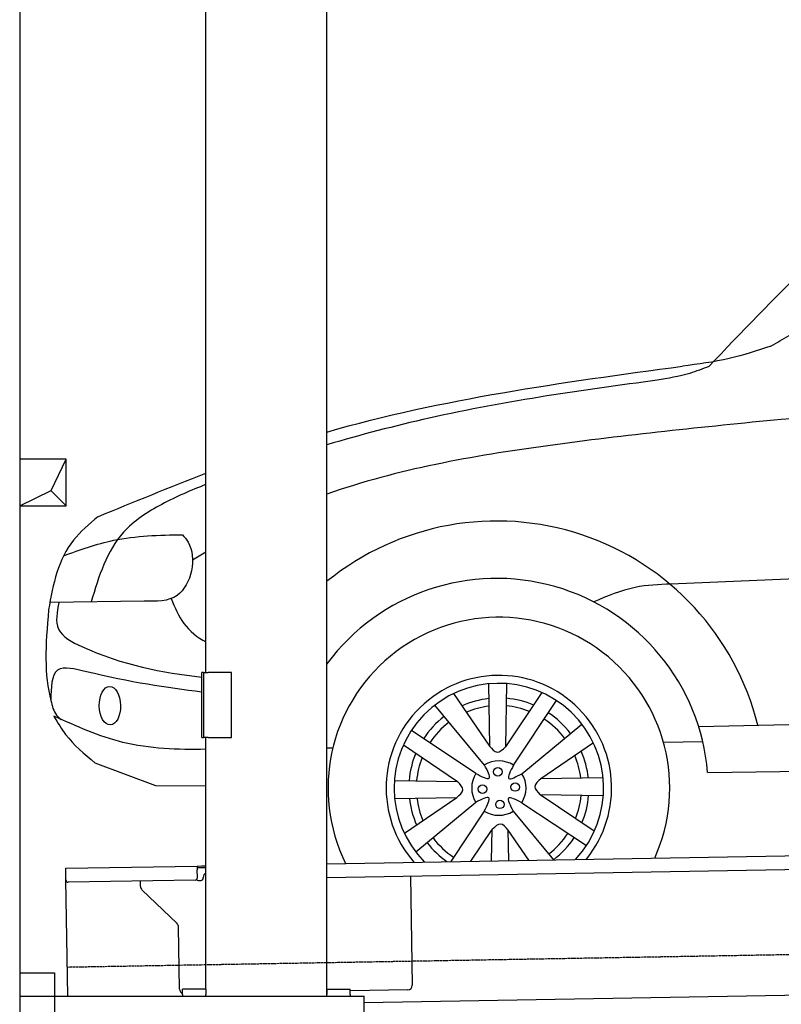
# Model space of a CAD drawing. Header units: millimetres. Extents: x 1073 to 6773, y 5791 to 12316.
# Tile 2 of 5: x 1073 to 2709, y 7995 to 10110. Entities that reach past the tile are written whole.
import ezdxf

# ---------------------------------------------------------------- set-up
doc = ezdxf.new("R2010")
doc.units = ezdxf.units.MM
doc.linetypes.add('GEN3', pattern=[6.25, 5, -1.25])
doc.layers.get('0').update_dxf_attribs({"lineweight": 25})
doc.layers.add('3', color=6, linetype='GEN3', lineweight=25)
doc.layers.add('breakthrough', color=1, linetype='Continuous', lineweight=25)
doc.layers.add('Car', color=10, linetype='Continuous')

msp = doc.modelspace()

# ---------------------------------------------------------------- linework, layer by layer
for p, q in [((1072.8, 11815.9), (1072.8, 5965.9)), ((1472.8, 8708), (1472.8, 10533)), ((1732.8, 8013), (1732.8, 10533)), ((1467.8, 8708), (1463.8, 8708)), ((1463.8, 8568), (1463.8, 8708)), ((1467.8, 8708), (1477.8, 8708)), ((1467.8, 8708), (1467.8, 8568)), ((1527.8, 8708), (1477.8, 8708)), ((1527.8, 8568), (1527.8, 8708)), ((1463.8, 8568), (1467.8, 8568)), ((1477.8, 8568), (1467.8, 8568)), ((1472.8, 8027.8), (1472.8, 8568)), ((1477.8, 8568), (1527.8, 8568)), ((1732.8, 8297.1), (4392.1, 8343.5)), ((4387.6, 8313.4), (1732.8, 8267.1)), ((1171.6, 8287.3), (1454, 8292.2)), ((1454, 8292.2), (1464, 8292.4)), ((1454, 8292.2), (1454.2, 8284.2)), ((1464, 8292.4), (1472.8, 8292.5)), ((1472.8, 8288.5), (1464.1, 8288.4)), ((1171.7, 8279.3), (1171.6, 8287.3)), ((1172, 8262.3), (1171.7, 8279.3)), ((1464.1, 8288.4), (1454.1, 8288.2)), ((1454.5, 8267.2), (1454.2, 8284.2)), ((1467, 8266.4), (1467, 8267.4)), ((1912, 8270.2), (1916.1, 8036.2)), ((1176.4, 8013), (1172, 8262.3)), ((1449.6, 8262.1), (1177.1, 8257.4)), ((1332.3, 8248.2), (1332.1, 8260.1)), ((1457.1, 8261.3), (1462.1, 8261.3)), ((1410.8, 8168.4), (1335.3, 8241.2)), ((1416.1, 8027.5), (1413.8, 8161.3)), ((1072.8, 8063), (1147.8, 8063)), ((1147.8, 8063), (1147.8, 7858)), ((4146.4, 8039.2), (1812.8, 7998.4)), ((1472.8, 8028), (1422.8, 8028)), ((1422.8, 8016), (1422.8, 8028)), ((1422.8, 8016), (1422.8, 8013)), ((1472.8, 8027.8), (1472.8, 8016)), ((1472.8, 8013), (1472.8, 8016)), ((1732.8, 8028), (1782.8, 8028)), ((1732.8, 8027.8), (1732.8, 8016)), ((1732.8, 8013), (1732.8, 8016)), ((1782.8, 8016), (1782.8, 8028)), ((1906.2, 8026.1), (1782.8, 8023.9)), ((1782.8, 8016), (1782.8, 8013)), ((1072.8, 8013), (1812.8, 8013)), ((1812.8, 7908), (1812.8, 8013))]:
    msp.add_line(p, q)
for centre, radius, start, end in [((1477, 8267.6), 10, 114.7874, 181), ((1177, 8262.4), 5, 181, 271), ((1342.3, 8248.4), 10, 181, 226), ((1449.5, 8267.1), 5, 271, 1), ((1457, 8266.3), 5, 214.2367, 271), ((1462, 8266.3), 5, 271, 1), ((1403.8, 8161.2), 10, 1, 46), ((1906.1, 8036.1), 10, 271, 1), ((1426.1, 8027.7), 10, 181, 250.2934)]:
    msp.add_arc(centre, radius, start, end)
at = {"layer": '3'}
msp.add_line((1175.3, 8075.3), (6230.4, 8163.5), dxfattribs=at)
at = {"layer": 'breakthrough'}
for p, q in [((1140.1, 9098.9), (1172.8, 9165.9)), ((1072.8, 9065.9), (1140.1, 9098.9)), ((1139.9, 9098.7), (1172.8, 9065.9))]:
    msp.add_line(p, q, dxfattribs=at)
msp.add_lwpolyline([(1172.8, 9165.9), (1072.8, 9165.9), (1072.8, 9065.9), (1172.8, 9065.9)], close=True, dxfattribs=at)
at = {"layer": 'Car'}
for p, q in [((4447.6, 8979.9), (2471.7, 8897.6)), ((1339.8, 8860.9), (1137.6, 8858.1)), ((2079.6, 8683.3), (2081.8, 8549.9)), ((2118.5, 8683.8), (2116.2, 8548.2)), ((2004.9, 8662.4), (2081.8, 8549.9)), ((2194.6, 8664.5), (2116.2, 8548.2)), ((2071.2, 8509.1), (1964.3, 8637.4)), ((2133.4, 8508.7), (2225.5, 8647.5)), ((2531.2, 8591.5), (4373, 8632.3)), ((2151.6, 8490.3), (2279.9, 8597.1)), ((2052.7, 8490.9), (1914, 8583.1)), ((1732.8, 8546.3), (1745.4, 8546)), ((1897, 8552.2), (2013.2, 8473.8)), ((2304.9, 8556.6), (2192.3, 8479.6)), ((2455.4, 8557.9), (2540, 8559.3)), ((1365.4, 8464.4), (1235, 8513.4)), ((2550.5, 8493), (4355, 8517.3)), ((2325.8, 8481.9), (2192.3, 8479.6)), ((1472.8, 8463.8), (1365.4, 8464.4)), ((1877.6, 8476.1), (2013.2, 8473.8)), ((1878.1, 8437.1), (2011.6, 8439.4)), ((1899, 8362.4), (2011.6, 8439.4)), ((2306.9, 8366.8), (2190.7, 8445.2)), ((2326.3, 8442.9), (2190.7, 8445.2)), ((2052.3, 8428.7), (1924, 8321.9)), ((2151.2, 8428.1), (2289.9, 8335.9)), ((2070.6, 8410.2), (1998.5, 8301.7)), ((2132.7, 8409.8), (2219.6, 8305.6)), ((2041.6, 8302.5), (2087.7, 8370.7)), ((2086.5, 8303.2), (2087.7, 8370.7)), ((2166.2, 8304.6), (2122.1, 8369.1)), ((2123.2, 8303.9), (2122.1, 8369.1))]:
    msp.add_line(p, q, dxfattribs=at)
for centre in [(2099.6, 8494.4), (2067, 8457.2), (2136.9, 8461.8), (2104.3, 8424.6)]:
    msp.add_circle(centre, 9.14, dxfattribs=at)
for centre, radius, start, end in [((2097.4, 8455.2), 577.9, 13.9309, 129.1213), ((2097.4, 8455.2), 454.6, 4.7713, 143.3287), ((2102, 8459.5), 366.9, 335.8483, 206.1517), ((2102, 8459.5), 242.1, 320.8959, 221.1041), ((2102, 8459.5), 225, 317.1144, 224.8856), ((2102, 8459.5), 193.5, 96.4849, 114.1206), ((2102, 8459.5), 193.5, 67.2649, 85.2481), ((2102, 8459.5), 177.3, 96.9879, 113.1769), ((2102, 8459.5), 177.3, 68.3056, 84.9034), ((2102, 8459.5), 193.5, 127.382, 146.728), ((2102, 8459.5), 177.3, 37.1624, 56.7577), ((2102, 8459.5), 193.5, 37.382, 56.728), ((2102, 8459.5), 177.3, 127.1624, 146.7577), ((2102, 8459.5), 193.5, 157.2649, 175.2481), ((2102, 8459.5), 177.3, 158.3056, 174.9034), ((2102, 8459.5), 177.3, 6.9879, 23.1769), ((2102, 8459.5), 193.5, 6.4849, 24.1206), ((2102, 8459.5), 58.4, 57.4827, 121.7813), ((2102, 8459.5), 58.4, 147.4827, 211.7813), ((2102, 8459.5), 58.4, 327.4827, 31.7813), ((2102, 8459.5), 193.5, 186.4849, 204.1206), ((2102, 8459.5), 177.3, 186.9879, 203.1769), ((2102, 8459.5), 177.3, 338.3056, 354.9034), ((2102, 8459.5), 193.5, 337.2649, 355.2481), ((2102, 8459.5), 58.4, 237.4827, 301.7813), ((2102, 8459.5), 177.3, 217.1624, 236.7577), ((2102, 8459.5), 177.3, 307.1624, 326.7577), ((2102, 8459.5), 193.5, 307.382, 326.728), ((2102, 8459.5), 193.5, 217.382, 234.7083)]:
    msp.add_arc(centre, radius, start, end, dxfattribs=at)
msp.add_ellipse((1266.6, 8636.6), major_axis=(-0.7, 41.4), ratio=0.550968, dxfattribs=at)
for points, knots in [([(2686.1, 9408.9), (2699.2, 9416.4), (2814.2, 9481.2), (2998.4, 9672.3), (3240.9, 9836.7), (3430.6, 9988.9), (3620.7, 10029.4), (3921.9, 10055.5), (4163.9, 10065.5), (4327.3, 10067.4), (4327.3, 10067.4), (4327.3, 10067.4), (4327.3, 10067.4), (4367.4, 10067.9), (4407.5, 10068.3), (4447.6, 10068.8)], [0, 0, 0, 0, 45.351452, 395.523318, 782.913354, 929.071228, 1115.478936, 1351.149091, 1840.72589, 1840.72589, 1840.72589, 1840.726013, 1840.726013, 1840.726013, 1960.814461, 1960.814461, 1960.814461, 1960.814461]), ([(2441.7, 9335.3), (2362.7, 9324.7), (2198.9, 9302.5), (1961.8, 9259.1), (1805.4, 9218.2), (1732.8, 9197)], [0, 0, 0, 0, 239.082194, 496.016165, 722.79171, 722.79171, 722.79171, 722.79171]), ([(4447.6, 9335.7), (4407.5, 9334.5), (4367.4, 9333.4), (4327.3, 9332.2), (4327.3, 9332.2), (4327.3, 9332.2), (4327.3, 9332.2), (4008.4, 9323.2), (3468.5, 9302.7), (2929.4, 9266.2), (2708.6, 9251.3)], [1018.299929, 1018.299929, 1018.299929, 1018.299929, 1138.589264, 1138.589264, 1138.589264, 1138.589284, 1138.589284, 1138.589284, 2095.724608, 2759.503145, 2759.503145, 2759.503145, 2759.503145]), ([(2708.6, 9251.3), (2541.8, 9234.6), (2215.2, 9202), (1884.2, 9144.4), (1732.8, 9090.7)], [0, 0, 0, 0, 504.938499, 988.237355, 988.237355, 988.237355, 988.237355]), ([(1472.8, 9111.5), (1440.7, 9099.1), (1377.7, 9071.8), (1269.8, 9002.9), (1242.8, 8914.1), (1226.1, 8859.4)], [996.870244, 996.870244, 996.870244, 996.870244, 1100.332246, 1202.407992, 1367.245409, 1367.245409, 1367.245409, 1367.245409]), ([(1240.7, 9042.3), (1221.9, 9026.3), (1161.4, 8974.6), (1143.8, 8898.5), (1135, 8842)], [0, 0, 0, 0, 72.507203, 234.044049, 234.044049, 234.044049, 234.044049]), ([(1398, 8866.5), (1406.1, 8847.6), (1422.8, 8808.1), (1454, 8783.6), (1472.8, 8773.6)], [0, 0, 0, 0, 60.067848, 125.070398, 125.070398, 125.070398, 125.070398]), ([(1156.8, 8858.4), (1152.9, 8837.6), (1144.7, 8793.9), (1273.7, 8727.4), (1379.3, 8707.3), (1463.8, 8698)], [0, 0, 0, 0, 57.37329, 120.079536, 381.477937, 381.477937, 381.477937, 381.477937]), ([(1463.8, 8665.7), (1389, 8674.7), (1289.7, 8689.9), (1140.5, 8728.6), (1140.1, 8675.3), (1139.9, 8647.7)], [100.753316, 100.753316, 100.753316, 100.753316, 343.577701, 405.452121, 471.976839, 471.976839, 471.976839, 471.976839]), ([(1145.8, 8614.3), (1155.2, 8599.2), (1176.2, 8562.4), (1211.7, 8532.8), (1235, 8513.4)], [550.221689, 550.221689, 550.221689, 550.221689, 596.477094, 684.98105, 684.98105, 684.98105, 684.98105]), ([(1472.8, 8542.8), (1412, 8541.8), (1298.6, 8545.2), (1194.6, 8592.3), (1145.8, 8614.3)], [52.740449, 52.740449, 52.740449, 52.740449, 232.497991, 391.370704, 391.370704, 391.370704, 391.370704])]:
    msp.add_open_spline(points, degree=3, knots=knots, dxfattribs=at)
for points in [[(2553, 9364.9), (2994.3, 9777.8), (3307.4, 9976.5)], [(2686.1, 9408.9), (2596.8, 9381.9), (2496.2, 9365.6)], [(2553, 9364.9), (2512, 9350.2), (2441.7, 9335.3)], [(1167.3, 8958.6), (1274.2, 8991.6), (1422.4, 9003.7)], [(1422.4, 9003.7), (1434.3, 8988), (1411.1, 8873.4), (1339.8, 8860.9)], [(2471.7, 8897.6), (2394.8, 8890.4), (2305.7, 8859.3)], [(1139.9, 8647.7), (1152.1, 8616.2), (1161.9, 8607.1)], [(2081.8, 8549.9), (2098.2, 8536.7), (2116.2, 8548.2)], [(2052.7, 8490.9), (2081.1, 8480.9), (2071.2, 8509.1)], [(2133.4, 8508.7), (2123.4, 8480.3), (2151.6, 8490.3)], [(2192.3, 8479.6), (2179.2, 8463.2), (2190.7, 8445.2)], [(2011.6, 8439.4), (2024.7, 8455.8), (2013.2, 8473.8)], [(2070.6, 8410.2), (2080.5, 8438.7), (2052.3, 8428.7)], [(2151.2, 8428.1), (2122.8, 8438.1), (2132.7, 8409.8)], [(2122.1, 8369.1), (2105.7, 8382.3), (2087.7, 8370.7)]]:
    msp.add_spline(points, degree=3, dxfattribs=at)
for points in [[(1732.8, 9224.1), (1980.4, 9295.8), (2238.3, 9330.7), (2496.2, 9365.6)], [(1240.7, 9042.3), (1317.8, 9074), (1395, 9105.7), (1472.8, 9135.5)], [(1472.8, 8965.9), (1463.2, 8960.3), (1453.6, 8954.8), (1444, 8949.2)], [(1135, 8842), (1128, 8766.9), (1124.7, 8701.8), (1139.9, 8647.7)]]:
    msp.add_open_spline(points, degree=3, dxfattribs=at)

doc.saveas('drawing.dxf')
